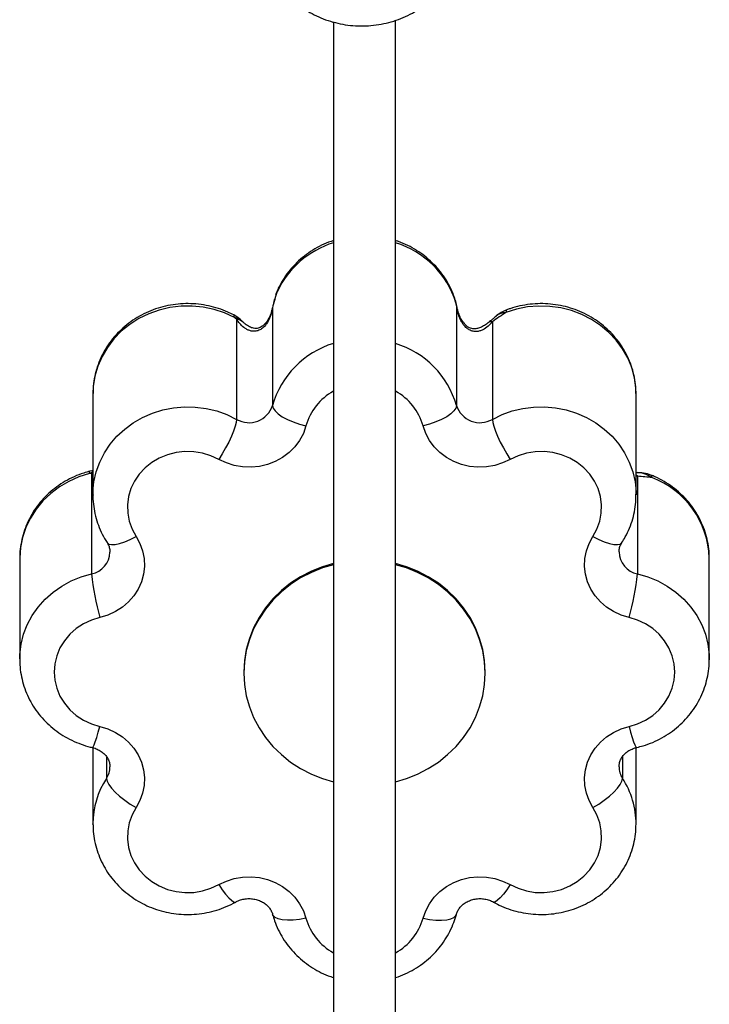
# Model space of a CAD drawing. Header units: millimetres. Extents: x -361 to -61, y -728 to 828.
# Tile 2 of 3: x -311 to -111, y 331 to 617. Entities that reach past the tile are written whole.
import ezdxf

# ---------------------------------------------------------------- set-up
doc = ezdxf.new("R2010")
doc.units = ezdxf.units.MM

msp = doc.modelspace()

# ---------------------------------------------------------------- linework, layer by layer
at = {"color": 7, "linetype": 'Continuous', "lineweight": 25}
for p, q in [((-220.4, 616.34), (-220.4, -708.09)), ((-202.4, -708.09), (-202.4, 616.85)), ((-184.6, 533.66), (-184.73, 534.32)), ((-238.16, 533.13), (-238.09, 533.29)), ((-238.09, 533.29), (-238.09, 504.98)), ((-184.72, 534.04), (-184.72, 504.98)), ((-248.49, 530.03), (-248.49, 500.96)), ((-174.31, 529.28), (-174.31, 500.96)), ((-290.17, 508.49), (-290.17, 508.26)), ((-290.17, 508.26), (-290.17, 479.03)), ((-132.64, 479.03), (-132.64, 508.26)), ((-290.54, 485.21), (-290.54, 456.15)), ((-132.26, 484.46), (-132.26, 456.15)), ((-132.64, 479.21), (-132.64, 479.03)), ((-311.4, 460.54), (-311.4, 431.31)), ((-111.4, 460.54), (-111.4, 460.74)), ((-111.4, 431.31), (-111.4, 460.54)), ((-246.4, 427.65), (-246.4, 427.29)), ((-176.4, 427.29), (-176.4, 427.65)), ((-290.17, 405.7), (-290.17, 383.59)), ((-132.64, 383.59), (-132.64, 405.69)), ((-290.17, 383.4), (-290.17, 383.59))]:
    msp.add_line(p, q, dxfattribs=at)
at = {"color": 8, "linetype": 'Continuous', "lineweight": 25}
for p, q in [((-236.58, 538.61), (-236.69, 538.09)), ((-184.89, 534.81), (-184.94, 535.17)), ((-290.17, 485.43), (-290.54, 485.21)), ((-290.17, 485.02), (-290.54, 485.21)), ((-132.26, 484.46), (-132.64, 484.74)), ((-132.26, 484.46), (-132.64, 484.36)), ((-286.23, 403.07), (-286.23, 396.78)), ((-136.57, 403.11), (-136.57, 396.78))]:
    msp.add_line(p, q, dxfattribs=at)
at = {"color": 8, "linetype": 'Continuous', "lineweight": 25, "flags": 128}
for points in [[(-237.08, 537.27), (-236.95, 537.64), (-236.69, 538.09)], [(-184.73, 534.32), (-184.75, 534.41), (-184.89, 534.81)], [(-249.07, 530.51), (-251.97, 531.84), (-255.02, 532.85), (-258.17, 533.51), (-261.38, 533.83), (-264.61, 533.79), (-267.82, 533.4), (-270.95, 532.67), (-273.97, 531.59), (-276.83, 530.2), (-279.5, 528.5), (-281.94, 526.52), (-284.1, 524.29), (-285.98, 521.84), (-287.53, 519.2), (-288.74, 516.41), (-289.58, 513.51), (-290.06, 510.53), (-290.17, 508.49)], [(-184.6, 533.66), (-184.6, 533.69), (-184.72, 534.04)], [(-132.64, 508.26), (-132.71, 510.07), (-133.12, 513.05), (-133.91, 515.97), (-135.07, 518.78), (-136.57, 521.44), (-138.39, 523.93), (-140.52, 526.19), (-142.91, 528.21), (-145.55, 529.96), (-148.38, 531.4), (-151.38, 532.52), (-154.5, 533.31), (-157.69, 533.75), (-160.92, 533.85), (-164.14, 533.58), (-167.31, 532.97), (-170.37, 532.02)], [(-170.15, 532.75), (-170.3, 532.56), (-170.37, 532.02)], [(-249.07, 530.51), (-249.17, 531.07), (-249.34, 531.26)], [(-290.17, 479.11), (-290.15, 479.93), (-289.86, 482.87), (-289.2, 485.76), (-288.19, 488.56), (-286.84, 491.23), (-285.17, 493.74), (-283.2, 496.06), (-280.96, 498.14), (-278.47, 499.98), (-275.78, 501.53), (-272.91, 502.79), (-269.9, 503.73), (-266.8, 504.34), (-263.64, 504.61), (-260.47, 504.55), (-257.33, 504.14), (-254.26, 503.4), (-251.3, 502.34), (-248.49, 500.96)], [(-174.31, 500.96), (-171.51, 502.34), (-168.55, 503.4), (-165.48, 504.14), (-162.34, 504.55), (-159.17, 504.61), (-156.01, 504.34), (-152.9, 503.73), (-149.9, 502.79), (-147.03, 501.53), (-144.33, 499.98), (-141.85, 498.14), (-139.6, 496.06), (-137.63, 493.74), (-135.96, 491.23), (-134.61, 488.56), (-133.61, 485.76), (-132.95, 482.87), (-132.65, 479.93), (-132.64, 479.21)], [(-291.19, 485.22), (-291.14, 485.76), (-291.02, 485.93)], [(-290.17, 485.73), (-290.53, 485.57), (-291.19, 485.22)], [(-291.19, 485.22), (-294.25, 484.25), (-297.17, 482.96), (-299.9, 481.36), (-302.42, 479.46), (-304.67, 477.31), (-306.65, 474.93), (-308.3, 472.34), (-309.62, 469.6), (-310.59, 466.73), (-311.18, 463.77), (-311.4, 460.77), (-311.4, 460.54)], [(-128.33, 484.81), (-128.17, 484.62), (-128.09, 484.07)], [(-286.06, 465.2), (-285.58, 464.8), (-284.79, 464.61), (-283.72, 464.65), (-282.42, 464.93), (-280.94, 465.42), (-279.33, 466.11), (-277.66, 466.98)], [(-145.14, 466.98), (-143.47, 466.11), (-141.86, 465.42), (-140.38, 464.93), (-139.08, 464.65), (-138.02, 464.61), (-137.23, 464.8), (-136.74, 465.2)], [(-311.4, 431.44), (-311.36, 432.78), (-310.99, 435.72), (-310.27, 438.59), (-309.19, 441.37), (-307.78, 444.01), (-306.05, 446.49), (-304.02, 448.76), (-301.73, 450.8), (-299.2, 452.58), (-296.47, 454.08), (-293.57, 455.27), (-290.54, 456.15)], [(-132.26, 456.15), (-129.24, 455.27), (-126.34, 454.08), (-123.6, 452.58), (-121.07, 450.8), (-118.78, 448.76), (-116.76, 446.49), (-115.03, 444.01), (-113.61, 441.37), (-112.54, 438.59), (-111.81, 435.72), (-111.45, 432.78), (-111.4, 431.18)], [(-290.38, 405.76), (-290.36, 405.76), (-290.13, 405.96), (-289.83, 406.53), (-289.47, 407.44), (-289.05, 408.67), (-288.6, 410.15), (-288.13, 411.85)], [(-134.68, 411.85), (-134.21, 410.15), (-133.75, 408.67), (-133.34, 407.44), (-132.97, 406.53), (-132.67, 405.96), (-132.45, 405.76), (-132.42, 405.76)], [(-253.65, 365.97), (-252.64, 364.49), (-251.67, 363.2), (-250.78, 362.16), (-250, 361.4), (-249.36, 360.97), (-248.88, 360.86), (-248.76, 360.9)], [(-169.16, 365.97), (-170.16, 364.49), (-171.13, 363.2), (-172.02, 362.16), (-172.8, 361.4), (-173.45, 360.97), (-173.92, 360.86), (-174.04, 360.9)], [(-228.39, 356.23), (-230.28, 355.87), (-232.1, 355.65), (-233.78, 355.6), (-235.25, 355.72), (-236.45, 355.99), (-237.35, 356.41), (-237.9, 356.97), (-238.05, 357.32)], [(-194.42, 356.23), (-192.53, 355.87), (-190.71, 355.65), (-189.03, 355.6), (-187.56, 355.72), (-186.35, 355.99), (-185.45, 356.41), (-184.9, 356.97), (-184.76, 357.32)]]:
    msp.add_lwpolyline(points, dxfattribs=at)
at = {"color": 7, "linetype": 'Continuous', "lineweight": 25, "flags": 128}
for points in [[(-238.09, 504.98), (-237.9, 504.22), (-237.35, 503.41), (-236.45, 502.57), (-235.25, 501.73), (-233.78, 500.94), (-232.1, 500.21), (-230.28, 499.58), (-228.39, 499.07)], [(-184.72, 504.98), (-184.9, 504.22), (-185.45, 503.41), (-186.35, 502.57), (-187.56, 501.73), (-189.03, 500.94), (-190.71, 500.21), (-192.53, 499.58), (-194.42, 499.07)], [(-248.49, 500.96), (-248.59, 500.1), (-248.88, 498.96), (-249.36, 497.59), (-250, 496.05), (-250.78, 494.38), (-251.67, 492.67), (-252.64, 490.96), (-253.65, 489.33)], [(-174.31, 500.96), (-174.21, 500.1), (-173.92, 498.96), (-173.45, 497.59), (-172.8, 496.05), (-172.02, 494.38), (-171.13, 492.67), (-170.16, 490.96), (-169.16, 489.33)], [(-228.39, 499.07), (-229.14, 496.91), (-230.23, 494.88), (-231.61, 493.01), (-233.27, 491.34), (-235.17, 489.91), (-237.27, 488.75), (-239.52, 487.88), (-241.89, 487.32), (-244.32, 487.08), (-246.76, 487.17), (-249.16, 487.58), (-251.47, 488.31), (-253.65, 489.33)], [(-169.16, 489.33), (-171.34, 488.31), (-173.65, 487.58), (-176.05, 487.17), (-178.49, 487.08), (-180.92, 487.32), (-183.28, 487.88), (-185.54, 488.75), (-187.64, 489.91), (-189.54, 491.34), (-191.19, 493.01), (-192.58, 494.88), (-193.66, 496.91), (-194.42, 499.07)], [(-253.65, 489.33), (-255.95, 490.42), (-258.39, 491.17), (-260.93, 491.59), (-263.51, 491.65), (-266.07, 491.36), (-268.55, 490.72), (-270.91, 489.75), (-273.09, 488.46), (-275.04, 486.89), (-276.73, 485.08), (-278.1, 483.05), (-279.15, 480.86), (-279.83, 478.54), (-280.15, 476.16), (-280.08, 473.76), (-279.64, 471.4), (-278.83, 469.12), (-277.66, 466.98)], [(-145.14, 466.98), (-143.98, 469.12), (-143.17, 471.4), (-142.72, 473.76), (-142.66, 476.16), (-142.97, 478.54), (-143.66, 480.86), (-144.7, 483.05), (-146.08, 485.08), (-147.76, 486.89), (-149.72, 488.46), (-151.89, 489.75), (-154.25, 490.72), (-156.74, 491.36), (-159.29, 491.65), (-161.87, 491.59), (-164.41, 491.17), (-166.86, 490.42), (-169.16, 489.33)], [(-290.17, 486.11), (-290.51, 486.05), (-291.02, 485.93)], [(-277.66, 466.98), (-276.56, 464.95), (-275.78, 462.8), (-275.33, 460.56), (-275.24, 458.29), (-275.5, 456.03), (-276.1, 453.83), (-277.03, 451.73), (-278.28, 449.78), (-279.82, 448.01), (-281.61, 446.47), (-283.62, 445.18), (-285.81, 444.17), (-288.13, 443.46)], [(-134.68, 443.46), (-137, 444.17), (-139.19, 445.18), (-141.2, 446.47), (-142.99, 448.01), (-144.53, 449.78), (-145.77, 451.73), (-146.71, 453.83), (-147.31, 456.03), (-147.57, 458.29), (-147.47, 460.56), (-147.03, 462.8), (-146.25, 464.95), (-145.14, 466.98)], [(-220.4, 459.14), (-223.56, 458.21), (-226.82, 456.91), (-229.92, 455.3), (-232.83, 453.42), (-235.52, 451.27), (-237.96, 448.88), (-240.13, 446.27), (-242, 443.47), (-243.57, 440.5), (-244.8, 437.41), (-245.69, 434.21), (-246.22, 430.95), (-246.4, 427.65)], [(-220.4, 458.77), (-223.56, 457.84), (-226.82, 456.54), (-229.92, 454.94), (-232.83, 453.05), (-235.52, 450.9), (-237.96, 448.51), (-240.13, 445.9), (-242, 443.1), (-243.57, 440.14), (-244.8, 437.04), (-245.69, 433.85), (-246.22, 430.59), (-246.4, 427.29), (-246.22, 423.99), (-245.69, 420.73), (-244.8, 417.54), (-243.57, 414.44), (-242, 411.48), (-240.13, 408.68), (-237.96, 406.07), (-235.52, 403.68), (-232.83, 401.53), (-229.92, 399.64), (-226.82, 398.04), (-223.56, 396.74), (-220.4, 395.8)], [(-176.4, 427.65), (-176.58, 430.95), (-177.12, 434.21), (-178.01, 437.41), (-179.24, 440.5), (-180.8, 443.47), (-182.68, 446.27), (-184.85, 448.88), (-187.29, 451.27), (-189.98, 453.42), (-192.89, 455.3), (-195.99, 456.91), (-199.25, 458.21), (-202.4, 459.14)], [(-176.4, 427.29), (-176.58, 430.59), (-177.12, 433.85), (-178.01, 437.04), (-179.24, 440.14), (-180.8, 443.1), (-182.68, 445.9), (-184.85, 448.51), (-187.29, 450.9), (-189.98, 453.05), (-192.89, 454.94), (-195.99, 456.54), (-199.25, 457.84), (-202.4, 458.77)], [(-288.13, 443.46), (-290.58, 442.71), (-292.88, 441.64), (-294.99, 440.26), (-296.86, 438.61), (-298.45, 436.71), (-299.72, 434.63), (-300.65, 432.39), (-301.21, 430.05), (-301.4, 427.65), (-301.21, 425.26), (-300.65, 422.92), (-299.72, 420.68), (-298.45, 418.59), (-296.86, 416.7), (-294.99, 415.05), (-292.88, 413.67), (-290.58, 412.6), (-288.13, 411.85)], [(-134.68, 411.85), (-132.23, 412.6), (-129.92, 413.67), (-127.82, 415.05), (-125.95, 416.7), (-124.36, 418.59), (-123.09, 420.68), (-122.16, 422.92), (-121.59, 425.26), (-121.4, 427.65), (-121.59, 430.05), (-122.16, 432.39), (-123.09, 434.63), (-124.36, 436.71), (-125.95, 438.61), (-127.82, 440.26), (-129.92, 441.64), (-132.23, 442.71), (-134.68, 443.46)], [(-202.4, 395.8), (-199.25, 396.74), (-195.99, 398.04), (-192.89, 399.64), (-189.98, 401.53), (-187.29, 403.68), (-184.85, 406.07), (-182.68, 408.68), (-180.8, 411.48), (-179.24, 414.44), (-178.01, 417.54), (-177.12, 420.73), (-176.58, 423.99), (-176.4, 427.29)], [(-288.13, 411.85), (-285.81, 411.14), (-283.62, 410.13), (-281.61, 408.84), (-279.82, 407.3), (-278.28, 405.53), (-277.03, 403.58), (-276.1, 401.48), (-275.5, 399.28), (-275.24, 397.02), (-275.33, 394.75), (-275.78, 392.51), (-276.56, 390.36), (-277.66, 388.33)], [(-145.14, 388.33), (-146.25, 390.36), (-147.03, 392.51), (-147.47, 394.75), (-147.57, 397.02), (-147.31, 399.28), (-146.71, 401.48), (-145.77, 403.58), (-144.53, 405.53), (-142.99, 407.3), (-141.2, 408.84), (-139.19, 410.13), (-137, 411.14), (-134.68, 411.85)], [(-286.23, 396.78), (-286.07, 395.98), (-285.58, 395.02), (-284.79, 393.95), (-283.72, 392.79), (-282.42, 391.61), (-280.94, 390.45), (-279.33, 389.34), (-277.66, 388.33)], [(-145.14, 388.33), (-143.47, 389.34), (-141.86, 390.45), (-140.38, 391.61), (-139.08, 392.79), (-138.02, 393.95), (-137.23, 395.02), (-136.74, 395.98), (-136.57, 396.78)], [(-277.66, 388.33), (-278.83, 386.19), (-279.64, 383.91), (-280.08, 381.55), (-280.15, 379.15), (-279.83, 376.77), (-279.15, 374.45), (-278.1, 372.26), (-276.73, 370.23), (-275.04, 368.41), (-273.09, 366.85), (-270.91, 365.56), (-268.55, 364.59), (-266.07, 363.95), (-263.51, 363.66), (-260.93, 363.72), (-258.39, 364.14), (-255.95, 364.89), (-253.65, 365.97)], [(-169.16, 365.97), (-166.86, 364.89), (-164.41, 364.14), (-161.87, 363.72), (-159.29, 363.66), (-156.74, 363.95), (-154.25, 364.59), (-151.89, 365.56), (-149.72, 366.85), (-147.76, 368.41), (-146.08, 370.23), (-144.7, 372.26), (-143.66, 374.45), (-142.97, 376.77), (-142.66, 379.15), (-142.72, 381.55), (-143.17, 383.91), (-143.98, 386.19), (-145.14, 388.33)], [(-253.65, 365.97), (-251.47, 367), (-249.16, 367.73), (-246.76, 368.14), (-244.32, 368.23), (-241.89, 367.99), (-239.52, 367.43), (-237.27, 366.56), (-235.17, 365.4), (-233.27, 363.97), (-231.61, 362.3), (-230.23, 360.43), (-229.14, 358.39), (-228.39, 356.23)], [(-194.42, 356.23), (-193.66, 358.39), (-192.58, 360.43), (-191.19, 362.3), (-189.54, 363.97), (-187.64, 365.4), (-185.54, 366.56), (-183.28, 367.43), (-180.92, 367.99), (-178.49, 368.23), (-176.05, 368.14), (-173.65, 367.73), (-171.34, 367), (-169.16, 365.97)]]:
    msp.add_lwpolyline(points, dxfattribs=at)
at = {"color": 8, "linetype": 'Continuous', "lineweight": 25}
for centre, radius, start, end in [((-212.39, 526.53), 26.9, 107.3173, 154.5587), ((-210.22, 526.83), 26.56, 17.4807, 72.8878), ((-170.17, 527.27), 4.75, 92.4094, 130.2139), ((-249.55, 526.79), 3.74, 46.1091, 82.7383), ((-248.79, 526.9), 3.14, 46.603, 84.4507), ((-174.62, 527.78), 1.52, 78.306, 126.2857), ((-212.66, 497.69), 26.46, 107.026, 164.0119), ((-210.1, 497.74), 26.39, 15.9127, 73.0494), ((-212.49, 494.63), 16.5, 118.641, 164.3773), ((-210.31, 494.63), 16.5, 15.6227, 61.359), ((-132.44, 478.14), 7.36, 53.8151, 91.5623), ((-137.05, 460.03), 25.65, 1.5804, 69.5694), ((-291.85, 462.64), 6.62, 281.3801, 358.2118), ((-130.96, 462.64), 6.62, 181.1908, 258.6313), ((-291.4, 400.15), 6.17, 326.8803, 359.6712), ((-131.41, 400.15), 6.17, 179.7124, 213.1225), ((-265.87, 383.53), 24.3, 146.9311, 179.8552), ((-156.9, 383.54), 24.26, 359.9374, 33.0934), ((-212.49, 360.68), 16.5, 195.6227, 241.359), ((-210.31, 360.68), 16.5, 298.641, 344.3773)]:
    msp.add_arc(centre, radius, start, end, dxfattribs=at)
at = {"color": 7, "linetype": 'Continuous', "lineweight": 25}
for centre, radius, start, end in [((-227.49, 534.43), 10, 155.3329, 163.4359), ((-194.53, 532.34), 10, 11.4737, 16.4518), ((-166.65, 523.38), 10, 110.4717, 131.1881), ((-254.02, 522.42), 10, 45.0249, 62.101), ((-244.89, 507.13), 7.14, 239.729, 342.4423), ((-177.91, 507.13), 7.14, 197.5577, 300.271), ((-132.02, 475.51), 10, 68.2997, 93.5194), ((-221.22, 462.77), 69.64, 185.4517, 196.0927), ((-201.59, 462.77), 69.64, 343.9073, 354.5483)]:
    msp.add_arc(centre, radius, start, end, dxfattribs=at)
for points, knots in [([(-238.86, 633.3), (-238.67, 632.71), (-238.22, 631.28), (-237.22, 629.12), (-235.86, 626.83), (-234.22, 624.7), (-232.33, 622.72), (-230.21, 620.94), (-227.88, 619.36), (-225.36, 618), (-222.68, 616.89), (-219.87, 616.04), (-216.97, 615.45), (-214, 615.14), (-211.01, 615.12), (-208.02, 615.37), (-205.08, 615.92), (-202.21, 616.74), (-199.46, 617.83), (-196.85, 619.19), (-194.42, 620.8), (-192.21, 622.64), (-190.24, 624.69), (-188.54, 626.91), (-187.14, 629.29), (-186.27, 631.25), (-185.88, 632.41), (-185.77, 632.72)], [0, 0, 0, 0, 0.028101, 0.06778, 0.107592, 0.147691, 0.188127, 0.228923, 0.270065, 0.311521, 0.353239, 0.395166, 0.437256, 0.479473, 0.521794, 0.564205, 0.606691, 0.649237, 0.691815, 0.734379, 0.776864, 0.819187, 0.861256, 0.902987, 0.944318, 0.98522, 1, 1, 1, 1]), ([(-220.4, 552.83), (-220.88, 552.68), (-222.29, 552.23), (-224.53, 551.18), (-227.08, 549.7), (-229.43, 547.95), (-231.58, 545.97), (-233.49, 543.78), (-235.11, 541.45), (-236.08, 539.69), (-236.52, 538.74), (-236.58, 538.6)], [0, 0, 0, 0, 0.066564, 0.198801, 0.330908, 0.462815, 0.594459, 0.72578, 0.856734, 0.979646, 1, 1, 1, 1]), ([(-184.94, 535.17), (-185.13, 535.78), (-185.61, 537.28), (-186.65, 539.59), (-188.08, 542.05), (-189.77, 544.35), (-191.72, 546.46), (-193.89, 548.36), (-196.27, 550.04), (-198.82, 551.45), (-200.88, 552.38), (-202.11, 552.75), (-202.4, 552.83)], [0, 0, 0, 0, 0.074463, 0.18501, 0.29566, 0.406527, 0.517659, 0.629087, 0.740824, 0.852868, 0.965203, 1, 1, 1, 1]), ([(-237.08, 537.27), (-237.1, 537.21), (-237.25, 536.69), (-237.58, 535.53), (-237.94, 534.2), (-238.11, 533.35), (-238.15, 533.12)], [0, 0, 0, 0, 0.053993, 0.419721, 0.84441, 1, 1, 1, 1]), ([(-236.69, 538.09), (-236.95, 537.32), (-237.21, 536.54), (-237.68, 534.94), (-237.9, 534.12), (-238.09, 533.29)], [0, 0, 0, 0, 0.5, 0.5, 1, 1, 1, 1]), ([(-249.34, 531.26), (-249.9, 531.54), (-251.34, 532.26), (-253.77, 533.18), (-256.61, 533.96), (-259.54, 534.43), (-262.5, 534.6), (-265.47, 534.46), (-268.41, 534.02), (-271.29, 533.28), (-274.07, 532.24), (-276.71, 530.92), (-279.19, 529.34), (-281.48, 527.51), (-283.55, 525.45), (-285.37, 523.19), (-286.92, 520.76), (-288.19, 518.19), (-289.16, 515.5), (-289.81, 512.74), (-290.14, 510.39), (-290.13, 508.97), (-290.13, 508.5)], [0, 0, 0, 0, 0.033712, 0.08594, 0.13825, 0.190663, 0.243161, 0.295724, 0.348328, 0.400948, 0.453558, 0.506135, 0.558649, 0.611076, 0.663388, 0.715566, 0.767593, 0.819462, 0.871175, 0.922743, 0.974187, 1, 1, 1, 1]), ([(-132.66, 508.15), (-132.67, 508.9), (-132.68, 510.58), (-133.08, 513.18), (-133.77, 515.92), (-134.78, 518.56), (-136.07, 521.09), (-137.64, 523.47), (-139.47, 525.68), (-141.53, 527.69), (-143.81, 529.48), (-146.28, 531.03), (-148.91, 532.31), (-151.67, 533.33), (-154.54, 534.05), (-157.47, 534.47), (-160.44, 534.6), (-163.4, 534.41), (-166.34, 533.92), (-168.58, 533.31), (-169.83, 532.86), (-170.15, 532.75)], [0, 0, 0, 0, 0.0430638, 0.0975196, 0.1519529, 0.2064052, 0.2609159, 0.3155194, 0.3702431, 0.4251062, 0.4801195, 0.5352854, 0.5905994, 0.6460512, 0.7016264, 0.7573077, 0.8130758, 0.86891, 0.9247835, 0.9806694, 1, 1, 1, 1]), ([(-238.09, 533.29), (-238.2, 532.63), (-238.35, 531.98), (-238.76, 530.69), (-239.02, 530.05), (-239.55, 529.1), (-239.75, 528.79), (-240.21, 528.18), (-240.46, 527.9), (-241.07, 527.36), (-241.4, 527.12), (-241.96, 526.84), (-242.15, 526.77), (-242.54, 526.64), (-242.73, 526.6), (-243.1, 526.54), (-243.28, 526.53), (-243.65, 526.53), (-243.82, 526.54), (-244.15, 526.59), (-244.32, 526.62), (-244.63, 526.71), (-244.78, 526.75), (-245.2, 526.91), (-245.47, 527.05), (-245.97, 527.34), (-246.2, 527.5), (-246.86, 528.01), (-247.24, 528.39), (-247.92, 529.18), (-248.22, 529.6), (-248.49, 530.03)], [0, 0, 0, 0, 0.125, 0.125, 0.25, 0.25, 0.3125, 0.3125, 0.375, 0.375, 0.4375, 0.4375, 0.46875, 0.46875, 0.5, 0.5, 0.53125, 0.53125, 0.5625, 0.5625, 0.59375, 0.59375, 0.625, 0.625, 0.6875, 0.6875, 0.75, 0.75, 0.875, 0.875, 1, 1, 1, 1]), ([(-238.19, 533.13), (-238.23, 532.9), (-238.39, 532.07), (-238.87, 530.82), (-239.58, 529.51), (-240.3, 528.6), (-241, 527.98), (-241.69, 527.57), (-242.27, 527.38), (-242.95, 527.31), (-243.72, 527.4), (-244.81, 527.79), (-245.87, 528.46), (-246.41, 529), (-246.61, 529.2)], [0, 0, 0, 0, 0.045915, 0.169915, 0.26474, 0.33687, 0.390553, 0.439563, 0.487465, 0.544471, 0.633199, 0.758929, 0.908809, 1, 1, 1, 1]), ([(-174.31, 529.28), (-174.7, 528.81), (-175.11, 528.38), (-176.02, 527.59), (-176.51, 527.24), (-177.36, 526.83), (-177.67, 526.71), (-178.31, 526.53), (-178.64, 526.47), (-179.38, 526.45), (-179.77, 526.49), (-180.36, 526.65), (-180.55, 526.73), (-180.93, 526.9), (-181.11, 527), (-181.45, 527.22), (-181.61, 527.34), (-181.92, 527.6), (-182.06, 527.73), (-182.33, 528.01), (-182.46, 528.15), (-182.69, 528.44), (-182.8, 528.59), (-183.1, 529.04), (-183.27, 529.33), (-183.58, 529.94), (-183.72, 530.24), (-184.08, 531.15), (-184.26, 531.74), (-184.54, 532.9), (-184.64, 533.48), (-184.72, 534.04)], [0, 0, 0, 0, 0.125, 0.125, 0.25, 0.25, 0.3125, 0.3125, 0.375, 0.375, 0.4375, 0.4375, 0.46875, 0.46875, 0.5, 0.5, 0.53125, 0.53125, 0.5625, 0.5625, 0.59375, 0.59375, 0.625, 0.625, 0.6875, 0.6875, 0.75, 0.75, 0.875, 0.875, 1, 1, 1, 1]), ([(-175.53, 529.02), (-175.59, 528.97), (-176.02, 528.58), (-176.86, 528.04), (-178.02, 527.48), (-179.05, 527.23), (-179.88, 527.21), (-180.58, 527.36), (-181.22, 527.66), (-181.86, 528.12), (-182.54, 528.81), (-183.25, 529.81), (-183.9, 531.13), (-184.36, 532.48), (-184.51, 533.34), (-184.57, 533.66)], [0, 0, 0, 0, 0.017788, 0.128186, 0.23683, 0.335931, 0.411846, 0.467158, 0.504532, 0.550705, 0.611096, 0.692225, 0.795403, 0.923465, 1, 1, 1, 1]), ([(-170.37, 532.02), (-170.99, 531.59), (-171.64, 531.15), (-172.96, 530.24), (-173.63, 529.77), (-174.31, 529.28)], [0, 0, 0, 0, 0.5, 0.5, 1, 1, 1, 1]), ([(-246.63, 529.18), (-246.74, 529.29), (-246.91, 529.45), (-247.05, 529.59), (-247.1, 529.64)], [0, 0, 0, 0, 0.642702, 1, 1, 1, 1]), ([(-173.25, 530.89), (-173.27, 530.87), (-173.43, 530.73), (-173.93, 530.32), (-174.67, 529.71), (-175.25, 529.23), (-175.53, 529)], [0, 0, 0, 0, 0.051479, 0.34204, 0.681322, 1, 1, 1, 1]), ([(-291.02, 485.93), (-291.63, 485.76), (-293.19, 485.33), (-295.61, 484.38), (-298.24, 483.03), (-300.7, 481.42), (-302.97, 479.56), (-305.01, 477.48), (-306.8, 475.2), (-308.32, 472.75), (-309.55, 470.16), (-310.49, 467.47), (-311.1, 464.7), (-311.4, 462.3), (-311.37, 460.84), (-311.36, 460.32)], [0, 0, 0, 0, 0.052879, 0.135672, 0.218468, 0.301162, 0.383712, 0.466079, 0.54823, 0.630141, 0.711804, 0.793221, 0.874414, 0.955417, 1, 1, 1, 1]), ([(-128.09, 484.07), (-128.7, 484.12), (-129.36, 484.19), (-130.76, 484.33), (-131.49, 484.4), (-132.26, 484.46)], [0, 0, 0, 0, 0.5, 0.5, 1, 1, 1, 1]), ([(-111.44, 460.75), (-111.44, 461.17), (-111.42, 462.54), (-111.73, 464.83), (-112.35, 467.58), (-113.29, 470.25), (-114.52, 472.81), (-116.03, 475.23), (-117.8, 477.47), (-119.81, 479.53), (-122.04, 481.37), (-124.47, 482.97), (-126.59, 484.09), (-127.91, 484.63), (-128.33, 484.81)], [0, 0, 0, 0, 0.040953, 0.132138, 0.22327, 0.314418, 0.405649, 0.497023, 0.588589, 0.680383, 0.772425, 0.864723, 0.957271, 1, 1, 1, 1]), ([(-290.14, 479.11), (-290.15, 478.91), (-290.2, 477.77), (-289.98, 475.69), (-289.47, 472.91), (-288.63, 470.21), (-287.52, 467.61), (-286.54, 466), (-286.06, 465.2)], [0, 0, 0, 0, 0.041504, 0.233755, 0.425857, 0.617944, 0.81016, 1, 1, 1, 1]), ([(-136.74, 465.2), (-136.41, 465.74), (-135.58, 467.1), (-134.49, 469.4), (-133.55, 472.09), (-132.94, 474.86), (-132.64, 477.25), (-132.67, 478.71), (-132.68, 479.22)], [0, 0, 0, 0, 0.127853, 0.320496, 0.512787, 0.704548, 0.895859, 1, 1, 1, 1]), ([(-286.06, 465.2), (-285.99, 465.09), (-285.7, 464.62), (-285.38, 463.77), (-285.2, 462.97), (-285.25, 462.52), (-285.25, 462.44)], [0, 0, 0, 0, 0.129578, 0.513272, 0.915088, 1, 1, 1, 1]), ([(-137.54, 462.49), (-137.54, 462.74), (-137.54, 463.35), (-137.28, 464.26), (-136.91, 464.91), (-136.74, 465.2)], [0, 0, 0, 0, 0.2732, 0.671615, 1, 1, 1, 1]), ([(-311.37, 431.44), (-311.38, 431.11), (-311.42, 429.84), (-311.17, 427.63), (-310.62, 424.87), (-309.75, 422.18), (-308.58, 419.59), (-307.13, 417.14), (-305.42, 414.85), (-303.46, 412.75), (-301.28, 410.86), (-298.89, 409.2), (-296.33, 407.8), (-293.67, 406.68), (-291.66, 406.06), (-290.56, 405.8), (-290.38, 405.76)], [0, 0, 0, 0, 0.028088, 0.107596, 0.187048, 0.266501, 0.346014, 0.425641, 0.505426, 0.585404, 0.665596, 0.74601, 0.826645, 0.907488, 0.98458, 1, 1, 1, 1]), ([(-132.42, 405.76), (-131.81, 405.91), (-130.24, 406.31), (-127.79, 407.2), (-125.13, 408.49), (-122.63, 410.05), (-120.32, 411.85), (-118.23, 413.89), (-116.38, 416.12), (-114.8, 418.54), (-113.5, 421.1), (-112.5, 423.77), (-111.81, 426.53), (-111.45, 429.01), (-111.44, 430.56), (-111.44, 431.17)], [0, 0, 0, 0, 0.052428, 0.134561, 0.216703, 0.298753, 0.380669, 0.462412, 0.543947, 0.625249, 0.706304, 0.787115, 0.867697, 0.948081, 1, 1, 1, 1]), ([(-290.38, 405.76), (-290.21, 405.71), (-289.59, 405.56), (-288.58, 405.14), (-287.48, 404.45), (-286.58, 403.61), (-285.89, 402.67), (-285.44, 401.63), (-285.22, 400.78), (-285.25, 400.27), (-285.26, 400.12)], [0, 0, 0, 0, 0.052779, 0.188423, 0.32586, 0.46687, 0.613505, 0.768367, 0.93425, 1, 1, 1, 1]), ([(-137.55, 400.17), (-137.54, 400.49), (-137.52, 401.17), (-137.17, 402.17), (-136.59, 403.16), (-135.78, 404.07), (-134.75, 404.85), (-133.59, 405.44), (-132.78, 405.66), (-132.42, 405.76)], [0, 0, 0, 0, 0.145358, 0.307564, 0.458063, 0.599863, 0.748757, 0.891281, 1, 1, 1, 1]), ([(-290.13, 383.39), (-290.13, 382.97), (-290.15, 381.6), (-289.84, 379.3), (-289.22, 376.55), (-288.28, 373.88), (-287.05, 371.32), (-285.55, 368.9), (-283.78, 366.65), (-281.77, 364.6), (-279.54, 362.76), (-277.11, 361.15), (-274.51, 359.8), (-271.78, 358.73), (-268.94, 357.94), (-266.01, 357.44), (-263.05, 357.25), (-260.08, 357.36), (-257.14, 357.78), (-254.26, 358.5), (-251.43, 359.51), (-249.66, 360.44), (-248.76, 360.9)], [0, 0, 0, 0, 0.023052, 0.073694, 0.124307, 0.174929, 0.225597, 0.276345, 0.327199, 0.378179, 0.429297, 0.480557, 0.531957, 0.583487, 0.635135, 0.686886, 0.738722, 0.790623, 0.842568, 0.89453, 0.946484, 1, 1, 1, 1]), ([(-174.05, 360.9), (-173.49, 360.61), (-172.07, 359.85), (-169.67, 358.87), (-166.84, 358.03), (-163.93, 357.5), (-160.97, 357.26), (-158, 357.33), (-155.05, 357.7), (-152.15, 358.37), (-149.35, 359.35), (-146.67, 360.6), (-144.15, 362.13), (-141.82, 363.91), (-139.7, 365.91), (-137.82, 368.13), (-136.21, 370.52), (-134.87, 373.07), (-133.83, 375.73), (-133.11, 378.48), (-132.7, 381.08), (-132.67, 382.77), (-132.66, 383.51)], [0, 0, 0, 0, 0.0332469, 0.0846943, 0.1362239, 0.1878583, 0.2395802, 0.2913709, 0.3432088, 0.3950668, 0.4469216, 0.4987482, 0.5505201, 0.6022106, 0.6537945, 0.7052495, 0.756559, 0.8077137, 0.8587133, 0.9095669, 0.9602932, 1, 1, 1, 1]), ([(-248.76, 360.9), (-248.61, 360.98), (-248.07, 361.27), (-247.04, 361.65), (-245.64, 361.9), (-244.22, 361.91), (-242.83, 361.67), (-241.54, 361.22), (-240.4, 360.57), (-239.44, 359.77), (-238.7, 358.84), (-238.26, 358.01), (-238.1, 357.49), (-238.05, 357.31)], [0, 0, 0, 0, 0.0381582, 0.1375887, 0.2356517, 0.3327611, 0.4297145, 0.5270359, 0.6255577, 0.7263322, 0.8307403, 0.9405595, 1, 1, 1, 1]), ([(-184.76, 357.31), (-184.72, 357.43), (-184.59, 357.89), (-184.22, 358.67), (-183.5, 359.63), (-182.54, 360.48), (-181.35, 361.18), (-180.03, 361.66), (-178.63, 361.9), (-177.2, 361.9), (-175.82, 361.66), (-174.77, 361.29), (-174.22, 360.99), (-174.05, 360.9)], [0, 0, 0, 0, 0.039405, 0.15045, 0.254229, 0.363192, 0.466641, 0.566614, 0.664633, 0.761727, 0.858693, 0.956049, 1, 1, 1, 1]), ([(-238.05, 357.31), (-237.87, 356.7), (-237.43, 355.18), (-236.45, 352.85), (-235.09, 350.36), (-233.45, 348.02), (-231.56, 345.86), (-229.44, 343.9), (-227.11, 342.17), (-224.59, 340.7), (-222.35, 339.64), (-220.91, 339.18), (-220.4, 339.02)], [0, 0, 0, 0, 0.072632, 0.180371, 0.2882, 0.396229, 0.504506, 0.613066, 0.721926, 0.831087, 0.940536, 1, 1, 1, 1]), ([(-202.4, 339.01), (-202.15, 339.08), (-200.94, 339.44), (-198.9, 340.36), (-196.31, 341.77), (-193.91, 343.47), (-191.71, 345.39), (-189.74, 347.54), (-188.02, 349.87), (-186.59, 352.36), (-185.49, 354.85), (-184.99, 356.53), (-184.76, 357.31)], [0, 0, 0, 0, 0.029884, 0.140338, 0.250696, 0.360901, 0.470898, 0.580636, 0.690076, 0.799191, 0.907973, 1, 1, 1, 1])]:
    msp.add_open_spline(points, degree=3, knots=knots, dxfattribs=at)
for points in [[(-184.72, 534.04), (-184.77, 534.3), (-184.83, 534.55), (-184.89, 534.81)], [(-248.49, 530.03), (-248.69, 530.19), (-248.88, 530.35), (-249.07, 530.51)], [(-290.54, 485.21), (-290.76, 485.21), (-290.98, 485.22), (-291.19, 485.22)]]:
    msp.add_open_spline(points, degree=3, dxfattribs=at)

doc.saveas('drawing.dxf')
